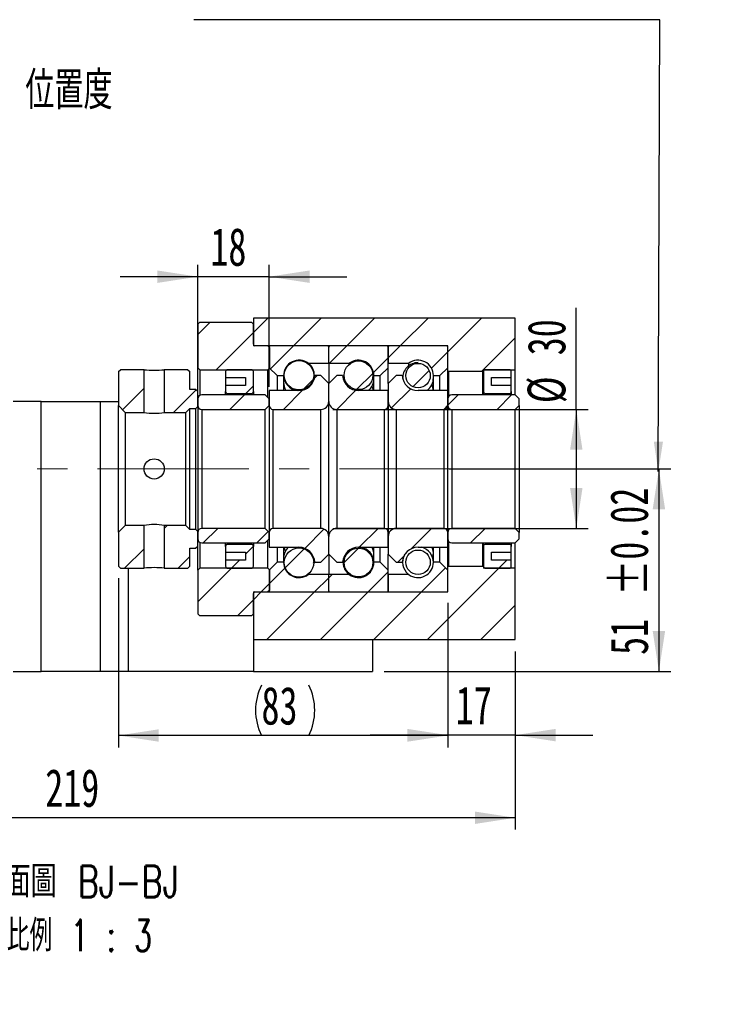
# Model space of a CAD drawing. Header units: millimetres. Extents: x 26 to 290, y 9 to 206.
# Tile 5 of 6: x 230 to 290, y 9 to 92. Entities that reach past the tile are written whole.
import ezdxf

# ---------------------------------------------------------------- set-up
doc = ezdxf.new("R2010")
doc.units = ezdxf.units.MM
doc.linetypes.add('CENTERX2', pattern=[20.32, 12.7, -2.54, 2.54, -2.54])
doc.layers.add('圖層0', color=7, linetype='Continuous')
doc.styles.add('SLDTEXTSTYLE0', font='TXT', dxfattribs={"width": 0.7})
doc.styles.add('SLDTEXTSTYLE1', font='TXT', dxfattribs={"width": 0.7, "bigfont": 'bigfont'})
doc.styles.add('SLDTEXTSTYLE5', font='TXT', dxfattribs={"width": 0.75, "bigfont": 'bigfont'})
doc.styles.add('SLDTEXTSTYLE6', font='TXT', dxfattribs={"width": 0.65625, "bigfont": 'bigfont'})
doc.dimstyles.new('SLDDIMSTYLE3', dxfattribs={"dimtxt": 3.389974, "dimasz": 2.5, "dimexe": 0, "dimexo": 0.0625, "dimgap": 0.847493, "dimtad": 1, "dimlfac": 3, "dimrnd": 1e-09, "dimzin": 12, "dimdsep": 46, "dimtxsty": 'SLDTEXTSTYLE0', "dimsah": 1, "dimcen": 0.09, "dimadec": 0, "dimazin": 3, "dimtfac": 1, "dimtofl": 0, "dimtmove": 0, "dimatfit": 3, "dimfxl": 0, "dimfrac": 2, "dimtolj": 1, "dimtzin": 12, "dimarcsym": 0})
doc.dimstyles.new('SLDDIMSTYLE6', dxfattribs={"dimtxt": 3.389974, "dimasz": 2.5, "dimexe": 0, "dimexo": 0.0625, "dimgap": 0.847493, "dimtad": 1, "dimlfac": 3, "dimrnd": 1e-09, "dimzin": 12, "dimdsep": 46, "dimtxsty": 'SLDTEXTSTYLE0', "dimsah": 1, "dimcen": 0.09, "dimadec": 0, "dimazin": 3, "dimtfac": 1, "dimtmove": 0, "dimatfit": 0, "dimfxl": 0, "dimfrac": 2, "dimtolj": 1, "dimtzin": 12, "dimarcsym": 0})
doc.dimstyles.new('SLDDIMSTYLE7', dxfattribs={"dimtxt": 3.389974, "dimasz": 2.5, "dimexe": 0, "dimexo": 0.0625, "dimgap": 0.847493, "dimtad": 1, "dimlfac": 3, "dimrnd": 1e-09, "dimzin": 12, "dimdsep": 46, "dimtxsty": 'SLDTEXTSTYLE0', "dimsah": 1, "dimcen": 0.09, "dimadec": 0, "dimazin": 3, "dimtol": 1, "dimtp": 0.02, "dimtm": 0.02, "dimtfac": 1, "dimtofl": 0, "dimtmove": 0, "dimatfit": 3, "dimfxl": 0, "dimfrac": 2, "dimtolj": 1, "dimarcsym": 0})

# ---------------------------------------------------------------- blocks, each defined once
blk = doc.blocks.new('_D_14')
at = {"layer": '圖層0', "color": 7}
for p, q in [((266.357, 54.345), (284.971, 54.345)), ((283.971, 54.345), (283.971, 37.345)), ((260.902, 37.345), (284.971, 37.345))]:
    blk.add_line(p, q, dxfattribs=at)
for points in [[(283.971, 54.345), (283.449, 50.955), (284.493, 50.955)], [(283.971, 37.345), (284.493, 40.735), (283.449, 40.735)]]:
    blk.add_solid(points, dxfattribs=at)
at = {"layer": '圖層0', "color": 7, "char_height": 3.175, "attachment_point": 1, "rotation": 90, "style": 'SLDTEXTSTYLE0'}
for s, insert in [('±0.02', (279.878, 43.696)), ('51', (279.878, 38.729))]:
    blk.add_mtext(s, dxfattribs=dict(at, insert=insert))
blk = doc.blocks.new('_D_15')
at = {"layer": '圖層0', "color": 7}
for p, q in [((277.03, 59.345), (277.03, 67.861)), ((256.569, 59.345), (278.03, 59.345)), ((277.03, 59.345), (277.03, 49.345)), ((256.569, 49.345), (278.03, 49.345))]:
    blk.add_line(p, q, dxfattribs=at)
for points in [[(277.03, 59.345), (276.509, 55.955), (277.552, 55.955)], [(277.03, 49.345), (277.552, 52.735), (276.509, 52.735)]]:
    blk.add_solid(points, dxfattribs=at)
at = {"layer": '圖層0', "color": 7, "char_height": 3.175, "attachment_point": 1, "rotation": 90, "style": 'SLDTEXTSTYLE0'}
for s, insert in [('30', (272.937, 63.886)), ('%%c', (272.937, 59.864))]:
    blk.add_mtext(s, dxfattribs=dict(at, insert=insert))
blk = doc.blocks.new('_D_16')
at = {"layer": '圖層0', "color": 7}
for p, q in [((266.235, 43.012), (266.235, 30.993)), ((271.902, 39.012), (271.902, 30.993)), ((266.235, 31.993), (259.716, 31.993)), ((271.902, 31.993), (266.235, 31.993)), ((271.902, 31.993), (278.421, 31.993))]:
    blk.add_line(p, q, dxfattribs=at)
for points in [[(266.235, 31.993), (262.845, 32.515), (262.845, 31.472)], [(271.902, 31.993), (275.292, 31.472), (275.292, 32.515)]]:
    blk.add_solid(points, dxfattribs=at)
at = {"layer": '圖層0', "color": 7, "insert": (266.904, 36.086), "char_height": 3.175, "attachment_point": 1, "style": 'SLDTEXTSTYLE0'}
blk.add_mtext('17', dxfattribs=at)
blk = doc.blocks.new('_D_17')
at = {"layer": '圖層0', "color": 7}
for p, q in [((271.902, 39.012), (271.902, 24.056)), ((198.902, 26.679), (198.902, 24.056)), ((271.902, 25.056), (198.902, 25.056))]:
    blk.add_line(p, q, dxfattribs=at)
for points in [[(198.902, 25.056), (202.292, 24.535), (202.292, 25.578)], [(271.902, 25.056), (268.512, 25.578), (268.512, 24.535)]]:
    blk.add_solid(points, dxfattribs=at)
at = {"layer": '圖層0', "color": 7, "insert": (232.421, 29.149), "char_height": 3.175, "attachment_point": 1, "style": 'SLDTEXTSTYLE0'}
blk.add_mtext('219', dxfattribs=at)
blk = doc.blocks.new('_D_18')
at = {"layer": '圖層0', "color": 7}
for p, q in [((245.235, 61.845), (245.235, 71.486)), ((251.235, 61.229), (251.235, 71.486)), ((245.235, 70.486), (238.716, 70.486)), ((251.235, 70.486), (245.235, 70.486)), ((251.235, 70.486), (257.755, 70.486))]:
    blk.add_line(p, q, dxfattribs=at)
for points in [[(245.235, 70.486), (241.845, 71.007), (241.845, 69.964)], [(251.235, 70.486), (254.625, 69.964), (254.625, 71.007)]]:
    blk.add_solid(points, dxfattribs=at)
at = {"layer": '圖層0', "color": 7, "insert": (246.294, 74.579), "char_height": 3.175, "attachment_point": 1, "style": 'SLDTEXTSTYLE0'}
blk.add_mtext('18', dxfattribs=at)
blk = doc.blocks.new('_D_19')
at = {"layer": '圖層0', "color": 7}
for p, q in [((238.569, 45.179), (238.569, 30.963)), ((266.235, 43.112), (266.235, 30.963)), ((266.235, 31.963), (238.569, 31.963))]:
    blk.add_line(p, q, dxfattribs=at)
for centre, start, end in [((254.82, 34.079), 153.43495, 206.56505), ((250.327, 34.079), 333.43495, 26.56505)]:
    blk.add_arc(centre, 4.733, start, end, dxfattribs=at)
for points in [[(238.569, 31.963), (241.959, 31.441), (241.959, 32.484)], [(266.235, 31.963), (262.845, 32.484), (262.845, 31.441)]]:
    blk.add_solid(points, dxfattribs=at)
at = {"layer": '圖層0', "color": 7, "insert": (250.586, 36.055), "char_height": 3.175, "attachment_point": 1, "style": 'SLDTEXTSTYLE0'}
blk.add_mtext('83', dxfattribs=at)
blk = doc.blocks.new('SW_NOTE_4')
at = {"layer": '圖層0', "color": 0, "char_height": 2.64583, "attachment_point": 2}
for s, insert, style in [('\\M+19655\\M+196CA\\M+19AA4 BJ-BJ', (9.922, 3.411), 'SLDTEXTSTYLE5'), ('\\M+194E4\\M+197E1 1 : 3', (9.973, -1.117), 'SLDTEXTSTYLE6')]:
    blk.add_mtext(s, dxfattribs=dict(at, insert=insert, style=style))

msp = doc.modelspace()

# ---------------------------------------------------------------- hatches: boundary and pattern name
at = {"linetype": 'Continuous', "lineweight": 18}
h = msp.add_hatch(dxfattribs=at)
h.set_pattern_fill('ANSI31', style=0)
edge = h.paths.add_edge_path(flags=0)
edge.add_line((256.1355, 64.6787), (251.3355, 64.6787))
edge.add_arc((251.3355, 64.5787), 0.1, 90, 180)
edge.add_line((251.2355, 64.5787), (251.2355, 62.8454))
edge.add_line((251.2355, 62.8454), (251.9021, 62.1787))
edge.add_line((251.9021, 62.1787), (252.4421, 62.1787))
edge.add_arc((253.7355, 62.1787), 1.2933, 53.031768, 180, ccw=False)
edge.add_line((254.5132, 63.2121), (256.2355, 63.2121))
edge.add_line((256.2355, 63.2121), (256.2355, 64.5787))
edge.add_arc((256.1355, 64.5787), 0.1, 0, 90)
h = msp.add_hatch(dxfattribs=at)
h.set_pattern_fill('ANSI31', style=0)
edge = h.paths.add_edge_path(flags=0)
edge.add_line((261.2355, 62.8454), (261.2355, 64.5787))
edge.add_arc((261.1355, 64.5787), 0.1, 0, 90)
edge.add_line((261.1355, 64.6787), (256.3355, 64.6787))
edge.add_arc((256.3355, 64.5787), 0.1, 90, 180)
edge.add_line((256.2355, 64.5787), (256.2355, 63.2121))
edge.add_line((256.2355, 63.2121), (257.9577, 63.2121))
edge.add_arc((258.7355, 62.1787), 1.2933, 0, 126.968232, ccw=False)
edge.add_line((260.0288, 62.1787), (260.5688, 62.1787))
edge.add_line((260.5688, 62.1787), (261.2355, 62.8454))
h = msp.add_hatch(dxfattribs=at)
h.set_pattern_fill('ANSI31', style=0)
edge = h.paths.add_edge_path(flags=0)
edge.add_line((266.2355, 62.8454), (266.2355, 64.5787))
edge.add_arc((266.1355, 64.5787), 0.1, 0, 90)
edge.add_line((266.1355, 64.6787), (261.3355, 64.6787))
edge.add_arc((261.3355, 64.5787), 0.1, 90, 180)
edge.add_line((261.2355, 64.5787), (261.2355, 63.2121))
edge.add_line((261.2355, 63.2121), (262.9577, 63.2121))
edge.add_arc((263.7355, 62.1787), 1.2933, 0, 126.968232, ccw=False)
edge.add_line((265.0288, 62.1787), (265.5688, 62.1787))
edge.add_line((265.5688, 62.1787), (266.2355, 62.8454))
h = msp.add_hatch(dxfattribs=at)
h.set_pattern_fill('ANSI31', style=0)
edge = h.paths.add_edge_path(flags=0)
edge.add_arc((253.7355, 62.2111), 1.2337, 0, 360)
h = msp.add_hatch(dxfattribs=at)
h.set_pattern_fill('ANSI31', style=0)
edge = h.paths.add_edge_path(flags=0)
edge.add_arc((258.7355, 62.2067), 1.2055, 0, 360)
h = msp.add_hatch(dxfattribs=at)
h.set_pattern_fill('ANSI31', style=0)
edge = h.paths.add_edge_path(flags=0)
edge.add_arc((263.7355, 62.1813), 1.0266, 0, 360)
h = msp.add_hatch(dxfattribs=at)
h.set_pattern_fill('ANSI31', style=0)
h.paths.add_polyline_path([(238.7355, 62.6787), (238.5688, 62.512), (238.5688, 59.6621), (239.1355, 59.0954), (240.7188, 59.0954), (240.7188, 62.6787)], flags=0)
h = msp.add_hatch(dxfattribs=at)
h.set_pattern_fill('ANSI31', style=0)
h.paths.add_polyline_path([(245.2355, 60.8454), (245.0688, 61.0121), (244.5688, 61.0121), (244.5688, 62.512), (244.4021, 62.6787), (242.4188, 62.6787), (242.4188, 59.0954), (244.2355, 59.0954), (244.5688, 59.4287), (245.0688, 59.4287), (245.2355, 59.5954)], flags=0)
h = msp.add_hatch(dxfattribs=at)
h.set_pattern_fill('ANSI31', style=0)
edge = h.paths.add_edge_path(flags=0)
edge.add_line((256.2355, 60.0121), (256.2355, 61.5121))
edge.add_line((256.2355, 61.5121), (255.5688, 62.1787))
edge.add_line((255.5688, 62.1787), (255.0662, 62.1787))
edge.add_arc((253.7355, 62.2621), 1.3333, 270, 356.416678, ccw=False)
edge.add_line((253.7355, 60.9287), (251.2355, 60.9287))
edge.add_line((251.2355, 60.9287), (251.2355, 59.6787))
edge.add_arc((251.5688, 59.6787), 0.3333, 180, 270)
edge.add_line((251.5688, 59.3454), (255.5688, 59.3454))
edge.add_arc((255.5688, 60.0121), 0.6667, 270, 360)
h = msp.add_hatch(dxfattribs=at)
h.set_pattern_fill('ANSI31', style=0)
edge = h.paths.add_edge_path(flags=0)
edge.add_line((257.4047, 62.1787), (256.9021, 62.1787))
edge.add_line((256.9021, 62.1787), (256.2355, 61.5121))
edge.add_line((256.2355, 61.5121), (256.2355, 60.0121))
edge.add_arc((256.9021, 60.0121), 0.6667, 180, 270)
edge.add_line((256.9021, 59.3454), (260.9021, 59.3454))
edge.add_arc((260.9021, 59.6787), 0.3333, 270, 360)
edge.add_line((261.2355, 59.6787), (261.2355, 60.9287))
edge.add_line((261.2355, 60.9287), (258.7355, 60.9287))
edge.add_arc((258.7355, 62.2621), 1.3333, 183.583322, 270, ccw=False)
h = msp.add_hatch(dxfattribs=at)
h.set_pattern_fill('ANSI31', style=0)
edge = h.paths.add_edge_path(flags=0)
edge.add_line((262.4047, 62.1787), (261.9021, 62.1787))
edge.add_line((261.9021, 62.1787), (261.2355, 61.5121))
edge.add_line((261.2355, 61.5121), (261.2355, 60.0121))
edge.add_arc((261.9021, 60.0121), 0.6667, 180, 270)
edge.add_line((261.9021, 59.3454), (265.9021, 59.3454))
edge.add_arc((265.9021, 59.6787), 0.3333, 270, 360)
edge.add_line((266.2355, 59.6787), (266.2355, 60.9287))
edge.add_line((266.2355, 60.9287), (263.7355, 60.9287))
edge.add_arc((263.7355, 62.2621), 1.3333, 183.583322, 270, ccw=False)
h = msp.add_hatch(dxfattribs=at)
h.set_pattern_fill('ANSI31', style=0)
edge = h.paths.add_edge_path(flags=0)
edge.add_line((250.9021, 59.3454), (251.2355, 59.6787))
edge.add_line((251.2355, 59.6787), (251.2355, 60.2287))
edge.add_line((251.2355, 60.2287), (250.9021, 60.5621))
edge.add_line((250.9021, 60.5621), (245.5688, 60.5621))
edge.add_arc((245.5688, 60.2287), 0.3333, 90, 180)
edge.add_line((245.2355, 60.2287), (245.2355, 59.6787))
edge.add_arc((245.5688, 59.6787), 0.3333, 180, 270)
edge.add_line((245.5688, 59.3454), (250.9021, 59.3454))
h = msp.add_hatch(dxfattribs=at)
h.set_pattern_fill('ANSI31', style=0)
edge = h.paths.add_edge_path(flags=0)
edge.add_line((271.9021, 59.3454), (272.2355, 59.6787))
edge.add_line((272.2355, 59.6787), (272.2355, 60.2287))
edge.add_line((272.2355, 60.2287), (271.9021, 60.5621))
edge.add_line((271.9021, 60.5621), (266.5688, 60.5621))
edge.add_arc((266.5688, 60.2287), 0.3333, 90, 180)
edge.add_line((266.2355, 60.2287), (266.2355, 59.6787))
edge.add_arc((266.5688, 59.6787), 0.3333, 180, 270)
edge.add_line((266.5688, 59.3454), (271.9021, 59.3454))
h = msp.add_hatch(dxfattribs=at)
h.set_pattern_fill('ANSI31', style=0)
h.paths.add_polyline_path([(238.5688, 46.1787), (238.7355, 46.0121), (240.7188, 46.0121), (240.7188, 49.5954), (239.1355, 49.5954), (238.5688, 49.0287)], flags=0)
h = msp.add_hatch(dxfattribs=at)
h.set_pattern_fill('ANSI31', style=0)
h.paths.add_polyline_path([(244.4021, 46.0121), (244.5688, 46.1787), (244.5688, 47.6787), (245.0688, 47.6787), (245.2355, 47.8454), (245.2355, 49.0954), (245.0688, 49.2621), (244.5688, 49.2621), (244.2355, 49.5954), (242.4188, 49.5954), (242.4188, 46.0121)], flags=0)
h = msp.add_hatch(dxfattribs=at)
h.set_pattern_fill('ANSI31', style=0)
edge = h.paths.add_edge_path(flags=0)
edge.add_line((251.2355, 49.0121), (250.9021, 49.3454))
edge.add_line((250.9021, 49.3454), (245.5688, 49.3454))
edge.add_arc((245.5688, 49.012), 0.3333, 90, 180)
edge.add_line((245.2355, 49.012), (245.2355, 48.462))
edge.add_arc((245.5688, 48.462), 0.3333, 180, 270)
edge.add_line((245.5688, 48.1287), (250.9021, 48.1287))
edge.add_line((250.9021, 48.1287), (251.2355, 48.462))
edge.add_line((251.2355, 48.462), (251.2355, 49.0121))
h = msp.add_hatch(dxfattribs=at)
h.set_pattern_fill('ANSI31', style=0)
edge = h.paths.add_edge_path(flags=0)
edge.add_line((255.0662, 46.5121), (255.5688, 46.5121))
edge.add_line((255.5688, 46.5121), (256.2355, 47.1787))
edge.add_line((256.2355, 47.1787), (256.2355, 48.6787))
edge.add_arc((255.5688, 48.6787), 0.6667, 0, 90)
edge.add_line((255.5688, 49.3454), (251.5688, 49.3454))
edge.add_arc((251.5688, 49.012), 0.3333, 90, 180)
edge.add_line((251.2355, 49.012), (251.2355, 47.7621))
edge.add_line((251.2355, 47.7621), (253.7355, 47.7621))
edge.add_arc((253.7355, 46.4287), 1.3333, 3.583322, 90, ccw=False)
h = msp.add_hatch(dxfattribs=at)
h.set_pattern_fill('ANSI31', style=0)
edge = h.paths.add_edge_path(flags=0)
edge.add_line((256.2355, 48.6787), (256.2355, 47.1787))
edge.add_line((256.2355, 47.1787), (256.9021, 46.5121))
edge.add_line((256.9021, 46.5121), (257.4047, 46.5121))
edge.add_arc((258.7355, 46.4287), 1.3333, 90, 176.416678, ccw=False)
edge.add_line((258.7355, 47.7621), (261.2355, 47.7621))
edge.add_line((261.2355, 47.7621), (261.2355, 49.012))
edge.add_arc((260.9021, 49.012), 0.3333, 0, 90)
edge.add_line((260.9021, 49.3454), (256.9021, 49.3454))
edge.add_arc((256.9021, 48.6787), 0.6667, 90, 180)
h = msp.add_hatch(dxfattribs=at)
h.set_pattern_fill('ANSI31', style=0)
edge = h.paths.add_edge_path(flags=0)
edge.add_line((261.2355, 48.6787), (261.2355, 47.1787))
edge.add_line((261.2355, 47.1787), (261.9021, 46.5121))
edge.add_line((261.9021, 46.5121), (262.4047, 46.5121))
edge.add_arc((263.7355, 46.4287), 1.3333, 90, 176.416678, ccw=False)
edge.add_line((263.7355, 47.7621), (266.2355, 47.7621))
edge.add_line((266.2355, 47.7621), (266.2355, 49.0121))
edge.add_arc((265.9021, 49.0121), 0.3333, 0, 90)
edge.add_line((265.9021, 49.3454), (261.9021, 49.3454))
edge.add_arc((261.9021, 48.6787), 0.6667, 90, 180)
h = msp.add_hatch(dxfattribs=at)
h.set_pattern_fill('ANSI31', style=0)
edge = h.paths.add_edge_path(flags=0)
edge.add_line((272.2355, 49.0121), (271.9021, 49.3454))
edge.add_line((271.9021, 49.3454), (266.5688, 49.3454))
edge.add_arc((266.5688, 49.012), 0.3333, 90, 180)
edge.add_line((266.2355, 49.012), (266.2355, 48.462))
edge.add_arc((266.5688, 48.462), 0.3333, 180, 270)
edge.add_line((266.5688, 48.1287), (271.9021, 48.1287))
edge.add_line((271.9021, 48.1287), (272.2355, 48.462))
edge.add_line((272.2355, 48.462), (272.2355, 49.0121))
h = msp.add_hatch(dxfattribs=at)
h.set_pattern_fill('ANSI31', style=0)
edge = h.paths.add_edge_path(flags=0)
edge.add_arc((253.7355, 46.4797), 1.2337, 0, 360)
h = msp.add_hatch(dxfattribs=at)
h.set_pattern_fill('ANSI31', style=0)
edge = h.paths.add_edge_path(flags=0)
edge.add_arc((258.7355, 46.4841), 1.2055, 0, 360)
h = msp.add_hatch(dxfattribs=at)
h.set_pattern_fill('ANSI31', style=0)
edge = h.paths.add_edge_path(flags=0)
edge.add_arc((263.7355, 46.5095), 1.0266, 0, 360)
h = msp.add_hatch(dxfattribs=at)
h.set_pattern_fill('ANSI31', style=0)
edge = h.paths.add_edge_path(flags=0)
edge.add_line((251.2355, 45.8454), (251.2355, 44.1121))
edge.add_arc((251.3355, 44.1121), 0.1, 180, 270)
edge.add_line((251.3355, 44.0121), (256.1355, 44.0121))
edge.add_arc((256.1355, 44.1121), 0.1, 270, 360)
edge.add_line((256.2355, 44.1121), (256.2355, 45.4787))
edge.add_line((256.2355, 45.4787), (254.5132, 45.4787))
edge.add_arc((253.7355, 46.5121), 1.2933, 180, 306.968232, ccw=False)
edge.add_line((252.4421, 46.5121), (251.9021, 46.5121))
edge.add_line((251.9021, 46.5121), (251.2355, 45.8454))
h = msp.add_hatch(dxfattribs=at)
h.set_pattern_fill('ANSI31', style=0)
edge = h.paths.add_edge_path(flags=0)
edge.add_line((256.3355, 44.0121), (261.1355, 44.0121))
edge.add_arc((261.1355, 44.1121), 0.1, 270, 360)
edge.add_line((261.2355, 44.1121), (261.2355, 45.8454))
edge.add_line((261.2355, 45.8454), (260.5688, 46.5121))
edge.add_line((260.5688, 46.5121), (260.0288, 46.5121))
edge.add_arc((258.7355, 46.5121), 1.2933, 233.031768, 360, ccw=False)
edge.add_line((257.9577, 45.4787), (256.2355, 45.4787))
edge.add_line((256.2355, 45.4787), (256.2355, 44.1121))
edge.add_arc((256.3355, 44.1121), 0.1, 180, 270)
h = msp.add_hatch(dxfattribs=at)
h.set_pattern_fill('ANSI31', style=0)
edge = h.paths.add_edge_path(flags=0)
edge.add_line((261.3355, 44.0121), (266.1355, 44.0121))
edge.add_arc((266.1355, 44.1121), 0.1, 270, 360)
edge.add_line((266.2355, 44.1121), (266.2355, 45.8454))
edge.add_line((266.2355, 45.8454), (265.5688, 46.5121))
edge.add_line((265.5688, 46.5121), (265.0288, 46.5121))
edge.add_arc((263.7355, 46.5121), 1.2933, 233.031768, 360, ccw=False)
edge.add_line((262.9577, 45.4787), (261.2355, 45.4787))
edge.add_line((261.2355, 45.4787), (261.2355, 44.1121))
edge.add_arc((261.3355, 44.1121), 0.1, 180, 270)
at = {"layer": '圖層0', "linetype": 'Continuous', "lineweight": 18}
h = msp.add_hatch(dxfattribs=at)
h.set_pattern_fill('ANSI31', color=256, style=0)
h.paths.add_polyline_path([(271.9021, 62.6787), (271.9021, 67.012), (249.9021, 67.012), (249.9021, 64.6787), (266.2355, 64.6787), (266.2355, 62.5787), (266.3021, 62.512), (269.1688, 62.512), (269.2355, 62.5787), (269.2355, 62.6787)], flags=0)
h = msp.add_hatch(dxfattribs=at)
h.set_pattern_fill('ANSI31', color=256, style=0)
edge = h.paths.add_edge_path(flags=0)
edge.add_line((245.2355, 62.8454), (245.4021, 62.6787))
edge.add_line((245.4021, 62.6787), (251.1188, 62.6787))
edge.add_line((251.1188, 62.6787), (251.2855, 62.8454))
edge.add_line((251.2855, 62.8454), (251.2855, 64.5121))
edge.add_line((251.2855, 64.5121), (251.1188, 64.6787))
edge.add_line((251.1188, 64.6787), (250.0355, 64.6787))
edge.add_arc((250.0355, 64.812), 0.1333, 180, 270, ccw=False)
edge.add_line((249.9021, 64.812), (249.9021, 66.5121))
edge.add_line((249.9021, 66.5121), (249.7355, 66.6787))
edge.add_line((249.7355, 66.6787), (245.4021, 66.6787))
edge.add_line((245.4021, 66.6787), (245.2355, 66.5121))
edge.add_line((245.2355, 66.5121), (245.2355, 62.8454))
h = msp.add_hatch(dxfattribs=at)
h.set_pattern_fill('ANSI31', color=256, style=0)
edge = h.paths.add_edge_path(flags=0)
edge.add_line((249.2355, 62.0121), (249.2355, 61.3454))
edge.add_line((249.2355, 61.3454), (247.5688, 61.3454))
edge.add_line((247.5688, 61.3454), (247.5688, 60.8454))
edge.add_arc((247.7355, 60.8454), 0.1667, 180, 270)
edge.add_line((247.7355, 60.6787), (249.7355, 60.6787))
edge.add_arc((249.7355, 60.8454), 0.1667, 270, 360)
edge.add_line((249.9021, 60.8454), (249.9021, 62.512))
edge.add_arc((249.7355, 62.512), 0.1667, 0, 90)
edge.add_line((249.7355, 62.6787), (247.7355, 62.6787))
edge.add_arc((247.7355, 62.512), 0.1667, 90, 180)
edge.add_line((247.5688, 62.512), (247.5688, 62.0121))
edge.add_line((247.5688, 62.0121), (249.2355, 62.0121))
h = msp.add_hatch(dxfattribs=at)
h.set_pattern_fill('ANSI31', color=256, style=0)
edge = h.paths.add_edge_path(flags=0)
edge.add_line((271.5688, 60.8454), (271.5688, 61.3454))
edge.add_line((271.5688, 61.3454), (269.9021, 61.3454))
edge.add_line((269.9021, 61.3454), (269.9021, 62.0121))
edge.add_line((269.9021, 62.0121), (271.5688, 62.0121))
edge.add_line((271.5688, 62.0121), (271.5688, 62.512))
edge.add_arc((271.4021, 62.512), 0.1667, 0, 90)
edge.add_line((271.4021, 62.6787), (269.4021, 62.6787))
edge.add_arc((269.4021, 62.512), 0.1667, 90, 180)
edge.add_line((269.2355, 62.512), (269.2355, 60.8454))
edge.add_arc((269.4021, 60.8454), 0.1667, 180, 270)
edge.add_line((269.4021, 60.6787), (271.4021, 60.6787))
edge.add_arc((271.4021, 60.8454), 0.1667, 270, 360)
h = msp.add_hatch(dxfattribs=at)
h.set_pattern_fill('ANSI31', color=256, style=0)
edge = h.paths.add_edge_path(flags=0)
edge.add_line((247.5688, 47.8454), (247.5688, 47.3454))
edge.add_line((247.5688, 47.3454), (249.2355, 47.3454))
edge.add_line((249.2355, 47.3454), (249.2355, 46.6787))
edge.add_line((249.2355, 46.6787), (247.5688, 46.6787))
edge.add_line((247.5688, 46.6787), (247.5688, 46.1787))
edge.add_arc((247.7355, 46.1787), 0.1667, 180, 270)
edge.add_line((247.7355, 46.0121), (249.7355, 46.0121))
edge.add_arc((249.7355, 46.1787), 0.1667, 270, 360)
edge.add_line((249.9021, 46.1787), (249.9021, 47.8454))
edge.add_arc((249.7355, 47.8454), 0.1667, 0, 90)
edge.add_line((249.7355, 48.0121), (247.7355, 48.0121))
edge.add_arc((247.7355, 47.8454), 0.1667, 90, 180)
h = msp.add_hatch(dxfattribs=at)
h.set_pattern_fill('ANSI31', color=256, style=0)
edge = h.paths.add_edge_path(flags=0)
edge.add_line((269.9021, 46.6787), (269.9021, 47.3454))
edge.add_line((269.9021, 47.3454), (271.5688, 47.3454))
edge.add_line((271.5688, 47.3454), (271.5688, 47.8454))
edge.add_arc((271.4021, 47.8454), 0.1667, 360, 450)
edge.add_line((271.4021, 48.0121), (269.4021, 48.0121))
edge.add_arc((269.4021, 47.8454), 0.1667, 90, 180)
edge.add_line((269.2355, 47.8454), (269.2355, 46.1787))
edge.add_arc((269.4021, 46.1787), 0.1667, 180, 270)
edge.add_line((269.4021, 46.0121), (271.4021, 46.0121))
edge.add_arc((271.4021, 46.1787), 0.1667, 270, 360)
edge.add_line((271.5688, 46.1787), (271.5688, 46.6787))
edge.add_line((271.5688, 46.6787), (269.9021, 46.6787))
h = msp.add_hatch(dxfattribs=at)
h.set_pattern_fill('ANSI31', color=256, style=0)
edge = h.paths.add_edge_path(flags=0)
edge.add_line((245.4021, 46.0121), (245.2355, 45.8454))
edge.add_line((245.2355, 45.8454), (245.2355, 42.1787))
edge.add_line((245.2355, 42.1787), (245.4021, 42.0121))
edge.add_line((245.4021, 42.0121), (249.7355, 42.0121))
edge.add_line((249.7355, 42.0121), (249.9021, 42.1787))
edge.add_line((249.9021, 42.1787), (249.9021, 43.8787))
edge.add_arc((250.0355, 43.8787), 0.1333, 90, 180, ccw=False)
edge.add_line((250.0355, 44.0121), (251.1188, 44.0121))
edge.add_line((251.1188, 44.0121), (251.2855, 44.1787))
edge.add_line((251.2855, 44.1787), (251.2855, 45.8454))
edge.add_line((251.2855, 45.8454), (251.1188, 46.0121))
edge.add_line((251.1188, 46.0121), (245.4021, 46.0121))
h = msp.add_hatch(dxfattribs=at)
h.set_pattern_fill('ANSI31', color=256, style=0)
h.paths.add_polyline_path([(249.9021, 44.0121), (249.9021, 40.012), (271.9021, 40.012), (271.9021, 46.0121), (269.2355, 46.0121), (269.2355, 46.112), (269.1688, 46.1787), (266.3021, 46.1787), (266.2355, 46.112), (266.2355, 44.0121)], flags=0)

# ---------------------------------------------------------------- linework, layer by layer
at = {"color": 7, "linetype": 'Continuous', "lineweight": 25}
for p, q in [((249.9021, 67.012), (249.9021, 64.6787)), ((271.9021, 67.012), (249.9021, 67.012)), ((271.9021, 62.6787), (271.9021, 67.012)), ((245.2355, 66.5121), (245.4021, 66.6787)), ((245.2355, 66.5121), (245.2355, 62.8454)), ((245.4021, 66.6787), (249.7355, 66.6787)), ((249.7355, 66.6787), (249.9021, 66.5121)), ((249.9021, 64.812), (249.9021, 66.5121)), ((266.2355, 64.6787), (249.9021, 64.6787)), ((251.1188, 64.6787), (250.0355, 64.6787)), ((251.1188, 64.6787), (251.2855, 64.5121)), ((251.2355, 64.5787), (251.2355, 62.8454)), ((251.2855, 62.8454), (251.2855, 64.5121)), ((256.1355, 64.6787), (251.3355, 64.6787)), ((256.2355, 63.2121), (256.2355, 64.5787)), ((261.1355, 64.6787), (256.3355, 64.6787)), ((261.2355, 64.5787), (261.2355, 63.2121)), ((261.2355, 62.8454), (261.2355, 64.5787)), ((266.1355, 64.6787), (261.3355, 64.6787)), ((266.2355, 62.5787), (266.2355, 64.6787)), ((266.2355, 62.8454), (266.2355, 64.5787)), ((245.4021, 62.6787), (245.2355, 62.8454)), ((245.2355, 60.8454), (245.2355, 62.8454)), ((251.2855, 62.8454), (251.1188, 62.6787)), ((251.2355, 62.8454), (251.9021, 62.1787)), ((254.5132, 63.2121), (254.5132, 63.2111)), ((254.5132, 63.2121), (256.2355, 63.2121)), ((256.2355, 63.2121), (256.2355, 61.5121)), ((256.2355, 63.2121), (257.9577, 63.2121)), ((257.9577, 63.1277), (257.9577, 63.2121)), ((260.5688, 62.1787), (261.2355, 62.8454)), ((261.2355, 63.2121), (262.9577, 63.2121)), ((261.2355, 61.5121), (261.2355, 62.8454)), ((262.9577, 63.007), (262.9577, 63.2121)), ((265.5688, 62.1787), (266.2355, 62.8454)), ((238.5688, 62.512), (238.7355, 62.6787)), ((238.5688, 62.512), (238.5688, 59.6621)), ((240.7188, 62.6787), (238.7355, 62.6787)), ((240.7188, 59.0954), (240.7188, 62.6787)), ((242.4188, 62.6787), (242.4188, 59.0954)), ((244.4021, 62.6787), (242.4188, 62.6787)), ((244.4021, 62.6787), (244.5688, 62.512)), ((244.5688, 61.0121), (244.5688, 62.512)), ((245.4021, 62.6787), (251.1188, 62.6787)), ((245.4021, 62.6787), (245.4021, 60.5174)), ((247.5688, 62.512), (247.5688, 62.0121)), ((247.5688, 62.0121), (249.2355, 62.0121)), ((247.5688, 62.0121), (247.5688, 61.3454)), ((249.7355, 62.6787), (247.7355, 62.6787)), ((249.2355, 62.0121), (249.2355, 61.3454)), ((249.9021, 60.8454), (249.9021, 62.512)), ((251.1188, 60.3454), (251.1188, 62.6787)), ((251.9021, 62.1787), (251.9021, 60.9287)), ((251.9021, 62.1787), (252.4421, 62.1787)), ((252.4421, 62.1787), (252.4421, 60.9287)), ((255.5688, 62.1787), (255.0662, 62.1787)), ((256.2355, 61.5121), (255.5688, 62.1787)), ((256.9021, 62.1787), (256.2355, 61.5121)), ((257.4047, 62.1787), (256.9021, 62.1787)), ((260.0288, 60.9287), (260.0288, 62.1787)), ((260.0288, 62.1787), (260.5688, 62.1787)), ((260.5688, 60.9287), (260.5688, 62.1787)), ((261.9021, 62.1787), (261.2355, 61.5121)), ((262.4047, 62.1787), (261.9021, 62.1787)), ((265.0288, 60.9287), (265.0288, 62.1787)), ((265.0288, 62.1787), (265.5688, 62.1787)), ((265.5688, 60.9287), (265.5688, 62.1787)), ((266.3021, 62.512), (266.2355, 62.5787)), ((266.2355, 60.9287), (266.2355, 62.5787)), ((269.1688, 62.512), (266.3021, 62.512)), ((266.3021, 62.512), (266.3021, 60.4287)), ((269.2355, 62.5787), (269.1688, 62.512)), ((269.1688, 60.5621), (269.1688, 62.512)), ((269.2355, 62.6787), (271.9021, 62.6787)), ((269.2355, 62.6787), (269.2355, 62.5787)), ((269.2355, 62.5787), (269.2355, 62.512)), ((269.2355, 62.512), (269.2355, 60.8454)), ((271.4021, 62.6787), (269.4021, 62.6787)), ((269.9021, 62.0121), (271.5688, 62.0121)), ((269.9021, 61.3454), (269.9021, 62.0121)), ((271.5688, 62.0121), (271.5688, 62.512)), ((271.5688, 61.3454), (271.5688, 62.0121)), ((271.9021, 60.5621), (271.9021, 62.6787)), ((249.2355, 61.3454), (247.5688, 61.3454)), ((247.5688, 61.3454), (247.5688, 60.8454)), ((255.0037, 61.8506), (254.9912, 61.9085)), ((256.2355, 60.0121), (256.2355, 61.5121)), ((261.2355, 61.5121), (261.2355, 60.0121)), ((271.5688, 61.3454), (269.9021, 61.3454)), ((271.5688, 60.8454), (271.5688, 61.3454)), ((245.0688, 61.0121), (244.5688, 61.0121)), ((245.0688, 61.0121), (245.2355, 60.8454)), ((245.2355, 59.5954), (245.2355, 60.8454)), ((250.9021, 60.5621), (245.5688, 60.5621)), ((247.5688, 60.5621), (247.5688, 60.8454)), ((247.7355, 60.6787), (249.7355, 60.6787)), ((249.9021, 60.8454), (249.9021, 60.5621)), ((250.9021, 60.5621), (251.2355, 60.2287)), ((253.7355, 60.9287), (251.2355, 60.9287)), ((251.2355, 60.9287), (251.2355, 59.6787)), ((261.2355, 60.9287), (258.7355, 60.9287)), ((261.2355, 59.6787), (261.2355, 60.9287)), ((266.2355, 60.9287), (263.7355, 60.9287)), ((266.2355, 59.6787), (266.2355, 60.9287)), ((271.9021, 60.5621), (266.5688, 60.5621)), ((269.2355, 60.5621), (269.2355, 60.8454)), ((269.4021, 60.6787), (271.4021, 60.6787)), ((271.5688, 60.8454), (271.5688, 60.5621)), ((271.9021, 60.5621), (272.2355, 60.2287)), ((232.0688, 60.0121), (229.7355, 60.0121)), ((232.0688, 37.3454), (232.0688, 60.0121)), ((232.0688, 60.0121), (237.0688, 60.0121)), ((237.0688, 37.3454), (237.0688, 60.0121)), ((237.0688, 60.0121), (238.5688, 60.0121)), ((239.1355, 59.0954), (238.5688, 59.6621)), ((238.5688, 49.0287), (238.5688, 59.6621)), ((245.2355, 59.5954), (245.0688, 59.4287)), ((245.2355, 60.2287), (245.2355, 59.6787)), ((245.2355, 59.5954), (245.2355, 49.0954)), ((251.2355, 59.6787), (250.9021, 59.3454)), ((251.2355, 59.6787), (251.2355, 60.2287)), ((251.2355, 59.6787), (251.2355, 49.012)), ((256.2355, 48.6787), (256.2355, 60.0121)), ((261.2355, 59.6787), (261.2355, 49.012)), ((266.2355, 60.2287), (266.2355, 59.6787)), ((266.2355, 49.012), (266.2355, 59.6787)), ((272.2355, 59.6787), (271.9021, 59.3454)), ((272.2355, 59.6787), (272.2355, 60.2287)), ((272.2355, 59.6787), (272.2355, 49.012)), ((239.1355, 59.0954), (239.1355, 49.5954)), ((239.1355, 59.0954), (240.7188, 59.0954)), ((242.4188, 59.0954), (244.2355, 59.0954)), ((244.5688, 59.4287), (244.2355, 59.0954)), ((244.2355, 49.5954), (244.2355, 59.0954)), ((244.5688, 59.4287), (245.0688, 59.4287)), ((244.5688, 49.2621), (244.5688, 59.4287)), ((245.0688, 49.2621), (245.0688, 59.4287)), ((245.5688, 59.3454), (245.5688, 49.3454)), ((245.5688, 59.3454), (250.9021, 59.3454)), ((250.9021, 49.3454), (250.9021, 59.3454)), ((251.5688, 49.3454), (251.5688, 59.3454)), ((251.5688, 59.3454), (255.5688, 59.3454)), ((255.5688, 49.3454), (255.5688, 59.3454)), ((256.9021, 59.3454), (256.9021, 49.3454)), ((256.9021, 59.3454), (260.9021, 59.3454)), ((260.9021, 59.3454), (260.9021, 49.3454)), ((261.9021, 59.3454), (261.9021, 49.3454)), ((261.9021, 59.3454), (265.9021, 59.3454)), ((265.9021, 59.3454), (265.9021, 49.3454)), ((266.5688, 59.3454), (266.5688, 49.3454)), ((266.5688, 59.3454), (271.9021, 59.3454)), ((271.9021, 49.3454), (271.9021, 59.3454)), ((238.5688, 49.0287), (239.1355, 49.5954)), ((238.5688, 49.0287), (238.5688, 46.1787)), ((240.7188, 49.5954), (239.1355, 49.5954)), ((240.7188, 46.0121), (240.7188, 49.5954)), ((244.2355, 49.5954), (242.4188, 49.5954)), ((242.4188, 49.5954), (242.4188, 46.0121)), ((244.2355, 49.5954), (244.5688, 49.2621)), ((245.0688, 49.2621), (244.5688, 49.2621)), ((245.0688, 49.2621), (245.2355, 49.0954)), ((245.2355, 47.8454), (245.2355, 49.0954)), ((245.2355, 49.012), (245.2355, 48.462)), ((250.9021, 49.3454), (245.5688, 49.3454)), ((250.9021, 49.3454), (251.2355, 49.012)), ((251.2355, 48.462), (251.2355, 49.012)), ((251.2355, 49.012), (251.2355, 47.762)), ((255.5688, 49.3454), (251.5688, 49.3454)), ((260.9021, 49.3454), (256.9021, 49.3454)), ((261.2355, 47.762), (261.2355, 49.012)), ((265.9021, 49.3454), (261.9021, 49.3454)), ((266.2355, 49.012), (266.2355, 48.462)), ((266.2355, 47.762), (266.2355, 49.012)), ((271.9021, 49.3454), (266.5688, 49.3454)), ((271.9021, 49.3454), (272.2355, 49.012)), ((272.2355, 48.462), (272.2355, 49.012)), ((245.4021, 48.1734), (245.4021, 46.0121)), ((245.5688, 48.1287), (250.9021, 48.1287)), ((247.5688, 47.8454), (247.5688, 48.1287)), ((249.7355, 48.0121), (247.7355, 48.0121)), ((249.9021, 48.1287), (249.9021, 47.8454)), ((251.2355, 48.462), (250.9021, 48.1287)), ((251.1188, 46.0121), (251.1188, 48.3454)), ((256.2355, 47.1787), (256.2355, 48.6787)), ((261.2355, 48.6787), (261.2355, 47.1787)), ((266.3021, 48.2621), (266.3021, 46.1787)), ((266.5688, 48.1287), (271.9021, 48.1287)), ((269.1688, 46.1787), (269.1688, 48.1287)), ((269.2355, 47.8454), (269.2355, 48.1287)), ((271.4021, 48.0121), (269.4021, 48.0121)), ((271.5688, 48.1287), (271.5688, 47.8454)), ((272.2355, 48.462), (271.9021, 48.1287)), ((271.9021, 46.0121), (271.9021, 48.1287)), ((244.5688, 47.6787), (245.0688, 47.6787)), ((244.5688, 46.1787), (244.5688, 47.6787)), ((245.2355, 47.8454), (245.0688, 47.6787)), ((245.2355, 45.8454), (245.2355, 47.8454)), ((247.5688, 47.8454), (247.5688, 47.3454)), ((247.5688, 47.3454), (247.5688, 46.6787)), ((247.5688, 47.3454), (249.2355, 47.3454)), ((249.2355, 47.3454), (249.2355, 46.6787)), ((249.9021, 46.1787), (249.9021, 47.8454)), ((251.2355, 47.762), (253.7355, 47.762)), ((251.9021, 47.762), (251.9021, 46.5121)), ((252.4421, 47.762), (252.4421, 46.5121)), ((255.5688, 46.5121), (256.2355, 47.1787)), ((256.2355, 47.1787), (256.2355, 45.4787)), ((256.2355, 47.1787), (256.9021, 46.5121)), ((258.7355, 47.762), (261.2355, 47.762)), ((260.0288, 46.5121), (260.0288, 47.762)), ((260.5688, 46.5121), (260.5688, 47.762)), ((261.2355, 47.1787), (261.9021, 46.5121)), ((261.2355, 45.8454), (261.2355, 47.1787)), ((263.7355, 47.762), (266.2355, 47.762)), ((265.0288, 46.5121), (265.0288, 47.762)), ((265.5688, 46.5121), (265.5688, 47.762)), ((266.2355, 46.112), (266.2355, 47.762)), ((269.2355, 47.8454), (269.2355, 46.1787)), ((269.9021, 47.3454), (271.5688, 47.3454)), ((269.9021, 46.6787), (269.9021, 47.3454)), ((271.5688, 47.3454), (271.5688, 47.8454)), ((271.5688, 46.6787), (271.5688, 47.3454)), ((249.2355, 46.6787), (247.5688, 46.6787)), ((247.5688, 46.6787), (247.5688, 46.1787)), ((251.9021, 46.5121), (251.2355, 45.8454)), ((252.4421, 46.5121), (251.9021, 46.5121)), ((255.0662, 46.5121), (255.5688, 46.5121)), ((256.9021, 46.5121), (257.4047, 46.5121)), ((257.4712, 46.8522), (257.4831, 46.8004)), ((260.5688, 46.5121), (260.0288, 46.5121)), ((261.2355, 45.8454), (260.5688, 46.5121)), ((261.9021, 46.5121), (262.4047, 46.5121)), ((262.4905, 46.906), (262.498, 46.8798)), ((265.5688, 46.5121), (265.0288, 46.5121)), ((266.2355, 45.8454), (265.5688, 46.5121)), ((271.5688, 46.6787), (269.9021, 46.6787)), ((271.5688, 46.1787), (271.5688, 46.6787)), ((238.7355, 46.0121), (238.5688, 46.1787)), ((238.7355, 46.0121), (240.7188, 46.0121)), ((239.4021, 37.3454), (239.4021, 46.0121)), ((242.4188, 46.0121), (244.4021, 46.0121)), ((244.5688, 46.1787), (244.4021, 46.0121)), ((245.2355, 45.8454), (245.4021, 46.0121)), ((245.2355, 45.8454), (245.2355, 42.1787)), ((251.1188, 46.0121), (245.4021, 46.0121)), ((247.7355, 46.0121), (249.7355, 46.0121)), ((251.1188, 46.0121), (251.2855, 45.8454)), ((251.2355, 45.8454), (251.2355, 44.1121)), ((251.2855, 44.1787), (251.2855, 45.8454)), ((254.5132, 45.522), (254.5132, 45.4787)), ((256.2355, 45.4787), (254.5132, 45.4787)), ((256.2355, 44.1121), (256.2355, 45.4787)), ((257.9577, 45.4787), (256.2355, 45.4787)), ((257.9577, 45.4787), (257.9577, 45.4815)), ((261.2355, 44.1121), (261.2355, 45.8454)), ((262.9577, 45.4787), (261.2355, 45.4787)), ((261.2355, 45.4787), (261.2355, 44.1121)), ((262.9577, 45.4787), (262.9577, 45.4979)), ((266.2355, 46.112), (266.3021, 46.1787)), ((266.2355, 44.0121), (266.2355, 46.112)), ((266.2355, 44.1121), (266.2355, 45.8454)), ((266.3021, 46.1787), (269.1688, 46.1787)), ((269.1688, 46.1787), (269.2355, 46.112)), ((269.2355, 46.1787), (269.2355, 46.112)), ((269.2355, 46.112), (269.2355, 46.0121)), ((271.9021, 46.0121), (269.2355, 46.0121)), ((269.4021, 46.0121), (271.4021, 46.0121)), ((271.9021, 40.012), (271.9021, 46.0121)), ((249.9021, 44.0121), (266.2355, 44.0121)), ((249.9021, 44.0121), (249.9021, 40.012)), ((249.9021, 42.1787), (249.9021, 43.8787)), ((250.0355, 44.0121), (251.1188, 44.0121)), ((251.2855, 44.1787), (251.1188, 44.0121)), ((251.3355, 44.0121), (256.1355, 44.0121)), ((256.3355, 44.0121), (261.1355, 44.0121)), ((261.3355, 44.0121), (266.1355, 44.0121)), ((245.4021, 42.0121), (245.2355, 42.1787)), ((249.9021, 42.1787), (249.7355, 42.0121)), ((249.7355, 42.0121), (245.4021, 42.0121)), ((249.9021, 40.012), (271.9021, 40.012)), ((249.9021, 40.012), (249.9021, 37.3454)), ((259.9021, 40.012), (259.9021, 37.3454)), ((229.7355, 37.3454), (232.0688, 37.3454)), ((237.0688, 37.3454), (232.0688, 37.3454)), ((239.4021, 37.3454), (237.0688, 37.3454)), ((249.9021, 37.3454), (239.4021, 37.3454)), ((249.9021, 37.3454), (259.9021, 37.3454))]:
    msp.add_line(p, q, dxfattribs=at)
at = {"color": 8, "linetype": 'Continuous', "lineweight": 25}
for p, q in [((247.7355, 60.6787), (247.7355, 60.5621)), ((249.7355, 60.5621), (249.7355, 60.6787)), ((269.4021, 60.6787), (269.4021, 60.5621)), ((271.4021, 60.5621), (271.4021, 60.6787)), ((247.7355, 48.1287), (247.7355, 48.0121)), ((249.7355, 48.0121), (249.7355, 48.1287)), ((269.4021, 48.1287), (269.4021, 48.0121)), ((271.4021, 48.0121), (271.4021, 48.1287))]:
    msp.add_line(p, q, dxfattribs=at)
at = {"color": 7, "linetype": 'Continuous', "lineweight": 25, "flags": 128}
for points in [[(260.0001, 60.9287), (259.9432, 61.1237), (259.8725, 61.2785)], [(252.482, 47.762), (252.5277, 47.616), (252.6053, 47.4486)], [(254.9685, 46.4385), (255.0177, 46.6675), (255.0257, 46.7621)]]:
    msp.add_lwpolyline(points, dxfattribs=at)
at = {"color": 7, "linetype": 'Continuous', "lineweight": 25}
for centre, radius in [((253.7355, 62.2111), 1.2337), ((258.7355, 62.2067), 1.2055), ((263.7355, 62.1813), 1.0266), ((241.5688, 54.3454), 0.85), ((253.7355, 46.4797), 1.2337), ((258.7355, 46.4841), 1.2055), ((263.7355, 46.5095), 1.0266)]:
    msp.add_circle(centre, radius, dxfattribs=at)
for centre, radius, start, end in [((250.0355, 64.812), 0.1333, 180, 270), ((251.3355, 64.5787), 0.1, 90, 180), ((256.1355, 64.5787), 0.1, 0, 90), ((256.3355, 64.5787), 0.1, 90, 180), ((261.1355, 64.5787), 0.1, 0, 90), ((261.3355, 64.5787), 0.1, 90, 180), ((266.1355, 64.5787), 0.1, 0, 90), ((253.7355, 62.1787), 1.2933, 53.031768, 180), ((253.7355, 62.2111), 1.2917, 306.146346, 51.110876), ((258.7355, 62.1787), 1.2933, 0, 126.968232), ((263.7355, 61.9768), 1.2917, 90, 182.179425), ((263.7355, 62.1787), 1.2933, 0, 126.968232), ((241.5688, 70.9894), 8.354, 264.160214, 275.839786), ((247.7355, 62.512), 0.1667, 90, 180), ((249.7355, 62.512), 0.1667, 0, 90), ((253.7355, 62.2111), 1.2917, 178.627875, 263.122779), ((253.7355, 62.2621), 1.3333, 270, 356.416678), ((258.7355, 62.2621), 1.3333, 183.583322, 270), ((258.7355, 61.8913), 1.2917, 157.279449, 178.319262), ((263.7355, 62.2621), 1.3333, 183.583322, 270), ((263.7355, 61.9768), 1.2917, 305.763351, 1.448362), ((269.4021, 62.512), 0.1667, 90, 180), ((271.4021, 62.512), 0.1667, 0, 90), ((253.7355, 61.6059), 1.2917, 178.403694, 211.620004), ((258.7355, 61.8913), 1.2917, 311.822602, 1.479128), ((263.7355, 60.8519), 1.2917, 3.408768, 25.813835), ((245.5688, 60.2287), 0.3333, 90, 180), ((247.7355, 60.8454), 0.1667, 180, 270), ((249.7355, 60.8454), 0.1667, 270, 0), ((266.5688, 60.2287), 0.3333, 90, 180), ((269.4021, 60.8454), 0.1667, 180, 270), ((271.4021, 60.8454), 0.1667, 270, 0), ((245.5688, 59.6787), 0.3333, 180, 270), ((251.5688, 59.6787), 0.3333, 180, 270), ((255.5688, 60.0121), 0.6667, 270, 0), ((256.9021, 60.0121), 0.6667, 180, 270), ((260.9021, 59.6787), 0.3333, 270, 0), ((261.9021, 60.0121), 0.6667, 180, 270), ((265.9021, 59.6787), 0.3333, 270, 0), ((266.5688, 59.6787), 0.3333, 180, 270), ((241.5688, 63.8054), 4.7861, 259.770144, 280.229856), ((241.5688, 44.8855), 4.786, 79.769864, 100.230136), ((245.5688, 49.012), 0.3333, 90, 180), ((251.5688, 49.012), 0.3333, 90, 180), ((255.5688, 48.6787), 0.6667, 360, 90), ((256.9021, 48.6787), 0.6667, 90, 180), ((260.9021, 49.012), 0.3333, 0, 90), ((261.9021, 48.6787), 0.6667, 90, 180), ((265.9021, 49.012), 0.3333, 0, 90), ((266.5688, 49.012), 0.3333, 90, 180), ((245.5688, 48.462), 0.3333, 180, 270), ((247.7355, 47.8454), 0.1667, 90, 180), ((249.7355, 47.8454), 0.1667, 0, 90), ((266.5688, 48.462), 0.3333, 180, 270), ((269.4021, 47.8454), 0.1667, 90, 180), ((271.4021, 47.8454), 0.1667, 0, 90), ((253.7355, 46.8232), 1.2917, 133.378397, 181.487984), ((253.7355, 46.4287), 1.3333, 3.583322, 90), ((258.7355, 46.4287), 1.3333, 90, 176.416678), ((258.7355, 46.4841), 1.2917, 131.962668, 230.257717), ((258.7355, 46.4841), 1.2917, 358.626544, 81.65461), ((258.7355, 47.1168), 1.2917, 358.388892, 29.96861), ((263.7355, 46.4287), 1.3333, 90, 176.416678), ((263.7355, 46.5095), 1.2917, 150.472675, 230.456639), ((263.7355, 46.5095), 1.2917, 358.618755, 75.863641), ((263.7355, 47.2502), 1.2917, 343.33864, 23.346342), ((253.7355, 46.5121), 1.2933, 180, 306.968232), ((258.7355, 46.5121), 1.2933, 233.031768, 360), ((263.7355, 46.5121), 1.2933, 233.031768, 360), ((241.5688, 37.7012), 8.3542, 84.160322, 95.839678), ((247.7355, 46.1787), 0.1667, 180, 270), ((249.7355, 46.1787), 0.1667, 270, 0), ((269.4021, 46.1787), 0.1667, 180, 270), ((271.4021, 46.1787), 0.1667, 270, 0), ((250.0355, 43.8787), 0.1333, 90, 180), ((251.3355, 44.1121), 0.1, 180, 270), ((256.1355, 44.1121), 0.1, 270, 360), ((256.3355, 44.1121), 0.1, 180, 270), ((261.1355, 44.1121), 0.1, 270, 0), ((261.3355, 44.1121), 0.1, 180, 270), ((266.1355, 44.1121), 0.1, 270, 0)]:
    msp.add_arc(centre, radius, start, end, dxfattribs=at)
at = {"layer": '圖層0', "color": 7}
for p, q in [((284.0407, 92.0647), (244.9062, 92.0647)), ((283.9198, 54.1284), (284.0407, 92.0647))]:
    msp.add_line(p, q, dxfattribs=at)
at = {"layer": '圖層0', "color": 7, "linetype": 'CENTERX2', "lineweight": 18}
msp.add_line((269.8429, 54.3454), (187.8375, 54.3454), dxfattribs=at)
at = {"layer": '圖層0', "color": 7}
msp.add_solid([(283.9198, 54.1284), (284.3124, 56.6272), (283.5432, 56.6296)], dxfattribs=at)

# ---------------------------------------------------------------- block references
at = {"layer": '圖層0'}
msp.add_blockref('SW_NOTE_4', (225.3137, 17.6125), dxfattribs=at)

# ---------------------------------------------------------------- texts
at = {"layer": '圖層0', "color": 7, "insert": (230.7457, 87.7222), "char_height": 3.175, "attachment_point": 1, "style": 'SLDTEXTSTYLE1'}
msp.add_mtext('\\M+188CA\\M+19275\\M+19378', dxfattribs=at)

# ---------------------------------------------------------------- dimensions: what is measured, and where the dimension line sits
at = {"layer": '圖層0', "color": 7}
for base, p1, p2, dimstyle, picture, middle in [((245.2355, 70.4859), (251.2355, 60.2287), (245.2355, 60.8454), 'SLDDIMSTYLE6', '_D_18', (248.281, 70.4859)), ((266.2355, 31.9932), (271.9021, 40.012), (266.2355, 44.0121), 'SLDDIMSTYLE6', '_D_16', (268.8916, 31.9932)), ((198.9021, 25.0562), (271.9021, 40.012), (198.9021, 27.6787), 'SLDDIMSTYLE3', '_D_17', (235.4021, 25.0562))]:
    dim = msp.add_linear_dim(base=base, p1=p1, p2=p2, dimstyle=dimstyle, dxfattribs=at)
    dim.commit()
    dim.dimension.update_dxf_attribs({"geometry": picture, "text_midpoint": middle, "dimtype": 160})
dim = msp.add_linear_dim(base=(277.0301, 49.3454), p1=(255.5688, 59.3454), p2=(255.5688, 49.3454), angle=90, text='%%c<>', dimstyle='SLDDIMSTYLE3', dxfattribs=at)
dim.commit()
dim.dimension.update_dxf_attribs({"geometry": '_D_15', "text_midpoint": (277.0301, 63.8625), "dimtype": 160})
dim = msp.add_linear_dim(base=(283.971, 37.3454), p1=(265.3571, 54.3454), p2=(259.9021, 37.3454), angle=90, dimstyle='SLDDIMSTYLE7', dxfattribs=at)
dim.commit()
dim.dimension.update_dxf_attribs({"geometry": '_D_14', "text_midpoint": (283.971, 45.8144), "dimtype": 160})
dim = msp.add_linear_dim(base=(238.5688, 31.9627), p1=(266.2355, 44.1121), p2=(238.5688, 46.1787), text='(<>)', dimstyle='SLDDIMSTYLE3', dxfattribs=at)
dim.commit()
dim.dimension.update_dxf_attribs({"geometry": '_D_19', "text_midpoint": (252.5735, 31.9627), "dimtype": 160})

doc.saveas('drawing.dxf')
